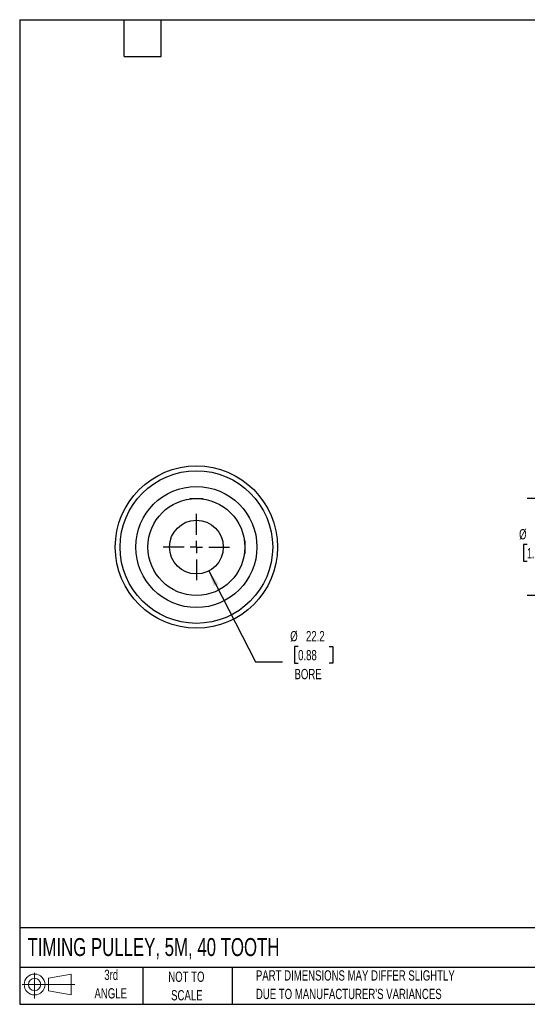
# Model space of a CAD drawing. Header units: millimetres. Extents: x 13 to 546, y 13 to 419.
# Tile 1 of 5: x 13 to 222, y 13 to 419. Entities that reach past the tile are written whole.
import ezdxf

# ---------------------------------------------------------------- set-up
doc = ezdxf.new("R2010")
doc.units = ezdxf.units.MM
doc.header["$LTSCALE"] = 2
doc.linetypes.add('CENTERX2', pattern=[20.32, 12.7, -2.54, 2.54, -2.54])
doc.layers.add('CENTER', color=40, linetype='CENTERX2')
doc.layers.add('SLD-DEFPOINTS', color=7, linetype='Continuous')
doc.layers.add('DIMENSIONS', color=140, linetype='Continuous', lineweight=25)
doc.layers.add('TEXT', color=140, linetype='Continuous', lineweight=25)
doc.styles.add('SLDTEXTSTYLE0', font='TXT', dxfattribs={"width": 0.7})
doc.dimstyles.new('SLDDIMSTYLE0', dxfattribs={"dimtxt": 4.316016, "dimasz": 6.604, "dimexe": 0, "dimexo": 0.0625, "dimgap": 1.079004, "dimtad": 0, "dimtih": 1, "dimtoh": 1, "dimrnd": 1e-09, "dimzin": 12, "dimdsep": 46, "dimtxsty": 'SLDTEXTSTYLE0', "dimsah": 1, "dimcen": 0, "dimadec": 0, "dimazin": 3, "dimtfac": 1, "dimtofl": 0, "dimtmove": 0, "dimatfit": 3, "dimfxl": 0, "dimfrac": 2, "dimtolj": 1, "dimtzin": 12, "dimarcsym": 0})
doc.dimstyles.new('SLDDIMSTYLE2', dxfattribs={"dimtxt": 4.316016, "dimasz": 6.604, "dimexe": 0, "dimexo": 0.0625, "dimgap": 1.079004, "dimtad": 0, "dimtih": 1, "dimtoh": 1, "dimrnd": 1e-09, "dimzin": 4, "dimdsep": 46, "dimtxsty": 'SLDTEXTSTYLE0', "dimsah": 1, "dimcen": 0.09, "dimadec": 0, "dimazin": 1, "dimtfac": 1, "dimtmove": 0, "dimatfit": 0, "dimfxl": 0, "dimfrac": 2, "dimtolj": 1, "dimtzin": 12, "dimarcsym": 0})

# ---------------------------------------------------------------- blocks, each defined once
blk = doc.blocks.new('Block11')
at = {"color": 7, "linetype": 'Continuous', "lineweight": 18}
for p, q in [((5.18, 10.62), (5.18, 0)), ((10.96, 8.33), (20.35, 10.06)), ((10.96, 3.19), (10.96, 8.33)), ((20.35, 10.06), (20.35, 1.46)), ((0, 5.76), (21.75, 5.76)), ((10.96, 3.19), (20.35, 1.46))]:
    blk.add_line(p, q, dxfattribs=at)
for radius in [4.3, 2.57]:
    blk.add_circle((5.18, 5.76), radius, dxfattribs=at)
blk = doc.blocks.new('Block12')
at = {"layer": 'SLD-DEFPOINTS'}
blk.add_blockref('Block11', (0, 0), dxfattribs=at)
blk = doc.blocks.new('_D')
at = {"layer": 'DIMENSIONS'}
for p, q in [((90.77, 191.56), (110.14, 154.08)), ((127.68, 160.35), (126.23, 160.35)), ((126.23, 160.35), (126.23, 153.49)), ((140.51, 160.35), (141.96, 160.35)), ((141.96, 160.35), (141.96, 153.49)), ((110.14, 154.08), (121.25, 154.08)), ((126.23, 153.49), (127.68, 153.49)), ((141.96, 153.49), (140.51, 153.49))]:
    blk.add_line(p, q, dxfattribs=at)
blk.add_solid([(90.77, 191.56), (92.9, 185.23), (94.71, 186.16)], dxfattribs=at)
at = {"layer": 'DIMENSIONS', "char_height": 4.233, "attachment_point": 1, "style": 'SLDTEXTSTYLE0'}
for s, insert in [('%%c', (124.42, 166.77)), ('22.2', (130.94, 166.77)), ('0.88', (127.68, 158.94)), ('BORE', (126.19, 151.12))]:
    blk.add_mtext(s, dxfattribs=dict(at, insert=insert))
blk = doc.blocks.new('SW_CENTERMARKSYMBOL_0')
at = {"layer": 'CENTER', "color": 0}
for p, q in [((0, 5.08), (0, 13.6525)), ((-5.08, 0), (-13.6525, 0)), ((0, 0), (-2.54, 0)), ((0, 0), (0, 2.54)), ((0, 0), (0, -2.54)), ((0, 0), (2.54, 0)), ((5.08, 0), (13.6525, 0)), ((0, -5.08), (0, -13.6525))]:
    blk.add_line(p, q, dxfattribs=at)
blk = doc.blocks.new('_D_2')
at = {"layer": 'DIMENSIONS'}
for p, q in [((228.61, 221.43), (228.61, 234.13)), ((253.24, 221.43), (222.26, 221.43)), ((222.2, 202.42), (220.75, 202.42)), ((220.75, 202.42), (220.75, 195.56)), ((235.02, 202.42), (236.47, 202.42)), ((236.47, 202.42), (236.47, 195.56)), ((220.75, 195.56), (222.2, 195.56)), ((236.47, 195.56), (235.02, 195.56)), ((253.24, 181.43), (222.26, 181.43)), ((228.61, 181.43), (228.61, 168.73))]:
    blk.add_line(p, q, dxfattribs=at)
for points in [[(228.61, 221.43), (229.62, 228.04), (227.59, 228.04)], [(228.61, 181.43), (227.59, 174.83), (229.62, 174.83)]]:
    blk.add_solid(points, dxfattribs=at)
at = {"layer": 'DIMENSIONS', "char_height": 4.233, "attachment_point": 1, "style": 'SLDTEXTSTYLE0'}
for s, insert in [('%%c', (218.94, 208.84)), ('40.0', (225.45, 208.84)), ('1.57', (222.2, 201.02))]:
    blk.add_mtext(s, dxfattribs=dict(at, insert=insert))

msp = doc.modelspace()

# ---------------------------------------------------------------- linework, layer by layer
for p, q in [((83.073, 221.431), (82.877, 221.235)), ((83.073, 221.431), (85.673, 221.431)), ((85.673, 221.431), (88.273, 221.431)), ((88.47, 221.235), (88.273, 221.431)), ((105.673, 204.031), (105.477, 204.228)), ((105.673, 204.031), (105.673, 201.431)), ((105.673, 201.431), (105.673, 198.831)), ((105.477, 198.635), (105.673, 198.831))]:
    msp.add_line(p, q)
for radius in [33.5, 31.5, 25, 20, 11.113]:
    msp.add_circle((85.673, 201.431), radius)
at = {"layer": 'TEXT'}
for p, q in [((12.7, 419.1), (546.1, 419.1)), ((12.7, 419.1), (12.7, 12.7)), ((55.88, 403.86), (55.88, 419.1)), ((71.12, 403.86), (71.12, 419.1)), ((55.88, 403.86), (71.12, 403.86)), ((546.1, 44.252), (12.7, 44.252)), ((546.1, 27.94), (12.7, 27.94)), ((63.5, 27.94), (63.5, 12.7)), ((100.423, 27.94), (100.423, 12.7)), ((12.7, 12.7), (546.1, 12.7))]:
    msp.add_line(p, q, dxfattribs=at)

# ---------------------------------------------------------------- block references
at = {"layer": 'CENTER'}
msp.add_blockref('SW_CENTERMARKSYMBOL_0', (85.673, 201.431), dxfattribs=at)
at = {"layer": 'SLD-DEFPOINTS'}
msp.add_blockref('Block12', (13.676, 15.108), dxfattribs=at)

# ---------------------------------------------------------------- texts
at = {"layer": 'TEXT', "style": 'SLDTEXTSTYLE0'}
for s, insert, char_height, attachment_point in [('TIMING PULLEY, 5M, 40 TOOTH', (15.931, 40.037), 7.40833, 1), ('3rd', (50.493, 26.987), 4.2333, 2), ('NOT TO', (81.537, 26.197), 4.2333, 2), ('PART DIMENSIONS MAY DIFFER SLIGHTLY', (110.239, 26.735), 4.23333, 1), ('ANGLE', (50.298, 19.342), 4.2333, 2), ('SCALE', (81.729, 18.553), 4.2333, 2), ("DUE TO MANUFACTURER'S VARIANCES", (110.239, 19.09), 4.23333, 1)]:
    msp.add_mtext(s, dxfattribs=dict(at, insert=insert, char_height=char_height, attachment_point=attachment_point))

# ---------------------------------------------------------------- dimensions: what is measured, and where the dimension line sits
at = {"layer": 'DIMENSIONS'}
dim = msp.add_linear_dim(base=(228.608, 181.431), p1=(255.777, 221.431), p2=(255.777, 181.431), angle=90, text='%%c<>', dimstyle='SLDDIMSTYLE2', dxfattribs=at)
dim.commit()
dim.dimension.update_dxf_attribs({"geometry": '_D_2', "text_midpoint": (228.608, 202.418), "dimtype": 160})
dim = msp.add_diameter_dim_2p(p1=(80.5725, 211.3042), p2=(90.7736, 191.5586), text='<>\\PBORE', dimstyle='SLDDIMSTYLE0', dxfattribs=at)
dim.commit()
dim.dimension.update_dxf_attribs({"geometry": '_D', "text_midpoint": (134.0948, 156.3102), "dimtype": 163})

doc.saveas('drawing.dxf')
